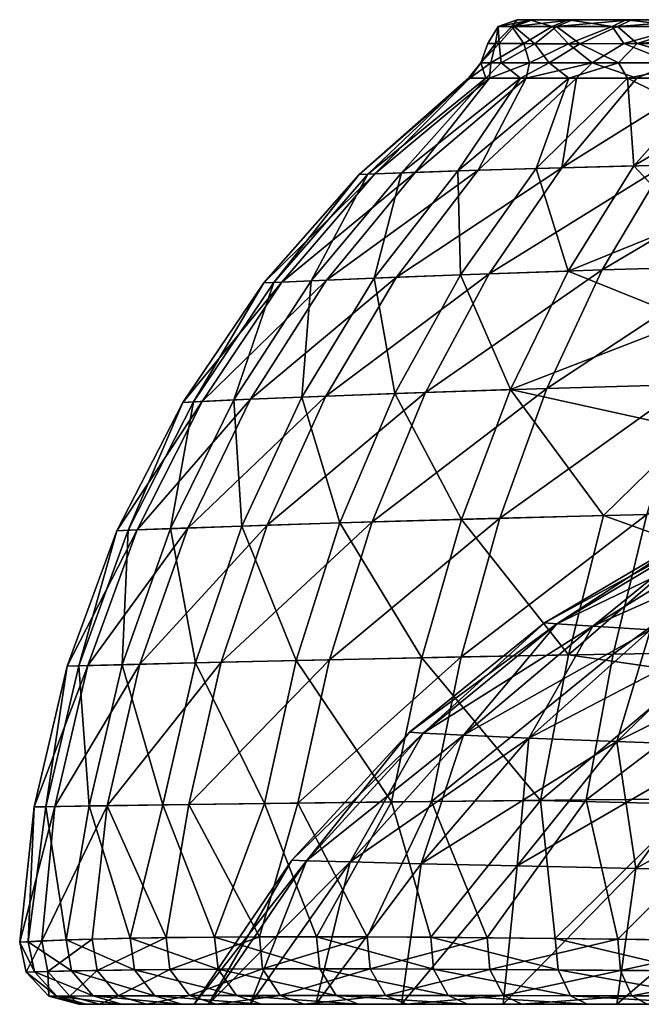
# Model space of a CAD drawing. Header units: inches. Extents: x -240 to 240, y 0 to 167.
# Tile 1 of 16: x -240 to -134, y 0 to 167. Entities that reach past the tile are written whole.
import ezdxf

# ---------------------------------------------------------------- set-up
doc = ezdxf.new("R2010")
doc.units = ezdxf.units.IN
doc.header["$MEASUREMENT"] = 0
doc.layers.add('Layer 1', color=7, linetype='Continuous')

# ---------------------------------------------------------------- blocks, each defined once
blk = doc.blocks.new('Planet ovale piccolo sospeso')
at = {"color": 9, "true_color": 0xc0c0c0}
mesh = blk.add_polyface(dxfattribs=at)
corners = [(-165.26, 141.35, 48.94), (-152, 141.74, 65.23), (-164.81, 123.74, 73.88), (-175.71, 123.32, -60.54), (-147.63, 141.86, -69.66), (-161.86, 141.45, -53.65), (-153.67, 157.08, -35.76), (-172.53, 141.11, -36.79), (-159.91, 157.07, -22.39), (-179.33, 140.87, -19.55), (-163.27, 157.07, -8.18), (-180.52, 140.82, 14.66), (-182.03, 140.77, -2.39), (-163.47, 157.07, 6.25), (-174.86, 141.03, 31.93), (-160.54, 157.07, 20.4), (-154.66, 157.08, 33.89), (-179.48, 123.17, 55.14), (-153.11, 159.68, -32.15), (-159.7, 159.69, -14.92), (-158.29, 162.96, 15.17), (-157.93, 159.68, 21.06), (-161.39, 159.69, 3.22), (-158.91, 162.96, -12.63), (-154.08, 162.94, -27.32), (-160.18, 162.98, 2.29), (-152.2, 162.93, 31.3), (-155.23, 167, 0.76), (-158.46, 165.86, 0.69), (-156.12, 165.86, -16.8), (-155.71, 165.86, 18.21), (-152.6, 167, 17.31)]
mesh.append_faces([[corners[k] for k in face] for face in [(0, 1, 2), (3, 4, 5), (6, 7, 5), (7, 6, 8), (8, 9, 7), (9, 8, 10), (11, 12, 13), (10, 12, 9), (12, 10, 13), (14, 11, 15), (15, 11, 13), (0, 14, 16), (16, 14, 15), (0, 17, 14), (18, 19, 8), (20, 21, 22), (22, 21, 15), (8, 19, 10), (10, 22, 13), (13, 22, 15), (19, 22, 10), (21, 16, 15), (23, 19, 24), (19, 18, 24), (23, 25, 22), (22, 19, 23), (22, 25, 20), (26, 21, 20), (27, 28, 29), (28, 23, 29), (25, 28, 20), (25, 23, 28), (20, 28, 30), (30, 28, 31), (29, 23, 24)]], dxfattribs={"color": 9})
mesh = blk.add_polyface(dxfattribs=at)
corners = [(-152.6, 167, 17.31), (-155.23, 167, 0.76), (-124.99, 167, 0.69), (-153.1, 167, -15.89), (-152, 141.74, 65.23), (-165.26, 141.35, 48.94), (-146.44, 157.08, 46.28), (-159.98, 123.91, -79), (-130.22, 142.32, -84.38), (-147.63, 141.86, -69.66), (-145.16, 157.08, -47.98), (-161.86, 141.45, -53.65), (-153.67, 157.08, -35.76), (-135.45, 142.19, 80.37), (-146.56, 124.37, 91.44), (-154.66, 157.08, 33.89), (-136.49, 157.08, 57.41), (-138.02, 159.68, 52.64), (-149.81, 159.68, 37.78), (-142.48, 159.68, -47.69), (-153.11, 159.68, -32.15), (-159.91, 157.07, -22.39), (-157.93, 159.68, 21.06), (-154.08, 162.94, -27.32), (-146.51, 162.93, -40.44), (-152.2, 162.93, 31.3), (-144.58, 162.93, 43.12), (-149.27, 165.85, -32.98), (-139.08, 165.85, -47.12), (-156.12, 165.86, -16.8), (-155.71, 165.86, 18.21), (-148.55, 165.85, 34.21), (-138.21, 165.85, 48.1), (-158.29, 162.96, 15.17), (-145.78, 167, 32.55), (-135.8, 167, 45.97), (-158.46, 165.86, 0.69), (-146.58, 167, -31.36)]
mesh.append_faces([[corners[k] for k in face] for face in [(0, 1, 2), (3, 2, 1), (4, 5, 6), (7, 8, 9), (10, 11, 9), (11, 10, 12), (13, 14, 4), (6, 5, 15), (16, 4, 6), (17, 6, 18), (19, 20, 12), (12, 20, 21), (12, 10, 19), (18, 15, 22), (23, 20, 24), (20, 19, 24), (6, 15, 18), (25, 18, 22), (18, 25, 26), (17, 18, 26), (27, 24, 28), (27, 3, 29), (27, 29, 23), (30, 31, 25), (32, 26, 31), (25, 33, 30), (25, 31, 26), (34, 35, 31), (0, 34, 30), (31, 30, 34), (36, 1, 0), (29, 3, 1), (37, 3, 27), (27, 23, 24), (27, 28, 37)]], dxfattribs={"color": 9})
mesh = blk.add_polyface(dxfattribs=at)
corners = [(-124.99, 167, 0.69), (-153.1, 167, -15.89), (-122.73, 167, -12.53), (-122.24, 167, 13.81), (-115.36, 167, 25.36), (-135.8, 167, 45.97), (-123.64, 167, 57.48), (-146.58, 167, -31.36), (-136.77, 167, -45), (-116.21, 167, -24.26), (-152.6, 167, 17.31), (-145.78, 167, 32.55), (-124.72, 167, -56.64), (-138.02, 159.68, 52.64), (-144.58, 162.93, 43.12), (-134.89, 162.94, 54.03), (-125.03, 157.08, 67.23), (-136.49, 157.08, 57.41), (-123.64, 159.71, 65.33), (-134.94, 157.08, -58.9), (-128.94, 159.7, -61.12), (-142.48, 159.68, -47.69), (-123.3, 157.08, -68.57), (-145.16, 157.08, -47.98), (-137.14, 162.94, -51.74), (-122.89, 162.99, 64.28), (-146.44, 157.08, 46.28), (-126.28, 162.97, -61.63), (-146.51, 162.93, -40.44), (-122.14, 163.86, 64.52), (-126.72, 165.86, -59.06), (-139.08, 165.85, -47.12), (-138.21, 165.85, 48.1), (-125.64, 165.86, 59.95), (-148.55, 165.85, 34.21)]
mesh.append_faces([[corners[k] for k in face] for face in [(0, 1, 2), (3, 4, 5), (6, 5, 4), (2, 1, 7), (7, 8, 9), (10, 3, 11), (3, 5, 11), (10, 0, 3), (7, 9, 2), (12, 9, 8), (13, 14, 15), (16, 17, 18), (19, 20, 21), (19, 22, 20), (19, 21, 23), (24, 21, 20), (13, 18, 17), (18, 15, 25), (13, 17, 26), (20, 27, 24), (28, 21, 24), (18, 13, 15), (15, 29, 25), (30, 24, 27), (30, 31, 24), (28, 24, 31), (15, 32, 33), (32, 15, 14), (5, 6, 32), (15, 33, 29), (33, 32, 6), (32, 34, 5), (8, 7, 31), (12, 8, 30), (31, 30, 8)]], dxfattribs={"color": 9})
mesh = blk.add_polyface(dxfattribs=at)
corners = [(-116.4, 124.66, -9.7), (-119.41, 132, -6.16), (-117.36, 132, -12.67), (-118.91, 132, 7.31), (-119.88, 132, 0.6), (-118.01, 124.66, 1.97), (-118.94, 162, -7.36), (-119.67, 162, 3.87), (-116.33, 162, 15), (-136.49, 157.08, 57.41), (-125.03, 157.08, 67.23), (-126.54, 152.16, 73.68), (-135.45, 142.19, 80.37), (-152, 141.74, 65.23), (-110.06, 142.77, -97.42), (-140.81, 124.56, -96.12), (-118.72, 125.21, -111.39), (-147.63, 141.86, -69.66), (-130.22, 142.32, -84.38), (-123.3, 157.08, -68.57), (-110.55, 157.1, -77.03), (-134.94, 157.08, -58.9), (-145.16, 157.08, -47.98), (-126.89, 147.25, 80.41), (-126.38, 132.55, 98.72), (-146.56, 124.37, 91.44), (-116.29, 116.09, 129.02), (-120.39, 132.78, 104.9), (-116.35, 137.43, 109.35), (-120.69, 150.72, 82.95), (-116.42, 156.02, 86.83), (-125.96, 116.01, 115.11), (-121.12, 154.53, 76.38), (-117.01, 158.37, 80), (-124.72, 157.11, 67.43), (-120.09, 158.35, 71.09), (-116.75, 160.57, 75.12)]
mesh.append_faces([[corners[k] for k in face] for face in [(0, 1, 2), (3, 4, 5), (4, 1, 0), (5, 4, 0), (1, 4, 6), (1, 6, 2), (3, 7, 4), (6, 4, 7), (3, 8, 7), (9, 10, 11), (12, 13, 9), (14, 15, 16), (17, 18, 19), (19, 18, 20), (18, 15, 14), (19, 21, 17), (17, 21, 22), (9, 11, 12), (12, 23, 24), (25, 12, 24), (23, 12, 11), (26, 27, 28), (27, 29, 28), (29, 24, 23), (28, 29, 30), (24, 27, 31), (27, 24, 29), (29, 23, 32), (29, 32, 33), (29, 33, 30), (32, 23, 11), (11, 34, 35), (11, 10, 34), (35, 32, 11), (32, 35, 36)]], dxfattribs={"color": 9})
mesh = blk.add_polyface(dxfattribs=at)
corners = [(-175.71, 123.32, -60.54), (-161.86, 141.45, -53.65), (-187.55, 122.84, -41.27), (-172.53, 141.11, -36.79), (-195.14, 122.5, -21.78), (-170.76, 103.77, -87.34), (-197.63, 81.25, -72.34), (-179.82, 81.81, -94.52), (-158.15, 82.43, -115.13), (-150.16, 104.46, -106.44), (-159.98, 123.91, -79), (-147.63, 141.86, -69.66), (-140.81, 124.56, -96.12), (-190.15, 122.72, 35.75), (-174.86, 141.03, 31.93), (-179.48, 123.17, 55.14), (-175.95, 103.58, 81.64), (-191.75, 102.98, 60.81), (-164.7, 58.91, -122.04), (-133.22, 83.05, -133.54), (-126.47, 105.15, -123.51), (-187.06, 58.45, -100.45), (-130.22, 142.32, -84.38), (-187.69, 103.14, -66.8), (-200.46, 102.62, -45.44), (-179.33, 140.87, -19.55), (-182.03, 140.77, -2.39), (-198.16, 122.35, -2.65), (-180.52, 140.82, 14.66), (-196.47, 122.43, 16.3), (-164.81, 123.74, 73.88), (-156.33, 104.26, 101.21), (-185.28, 81.65, 88.37), (-165.26, 141.35, 48.94), (-164.65, 82.25, 109.49), (-171.41, 58.78, 116.14), (-146.56, 124.37, 91.44), (-152, 141.74, 65.23), (-146.53, 59.25, 136.09), (-140.57, 82.88, 128.58)]
mesh.append_faces([[corners[k] for k in face] for face in [(0, 1, 2), (3, 4, 2), (5, 6, 7), (8, 9, 7), (0, 10, 11), (5, 9, 12), (13, 14, 15), (15, 16, 17), (8, 18, 19), (8, 20, 9), (8, 7, 21), (7, 9, 5), (5, 12, 10), (22, 10, 12), (5, 23, 6), (0, 23, 10), (10, 23, 5), (3, 2, 1), (2, 24, 0), (25, 4, 3), (26, 27, 25), (28, 29, 26), (13, 15, 17), (14, 13, 28), (30, 31, 16), (16, 32, 17), (15, 33, 30), (32, 34, 35), (16, 31, 34), (34, 32, 16), (30, 36, 31), (30, 16, 15), (37, 36, 30), (38, 34, 39), (39, 34, 31)]], dxfattribs={"color": 9})
mesh = blk.add_polyface(dxfattribs=at)
corners = [(-208.65, 102.26, -23.92), (-223.11, 80.32, -3.15), (-219.67, 80.46, -25.95), (-198.16, 122.35, -2.65), (-195.14, 122.5, -21.78), (-179.33, 140.87, -19.55), (-187.69, 103.14, -66.8), (-211.06, 80.78, -49.25), (-197.63, 81.25, -72.34), (-200.46, 102.62, -45.44), (-182.03, 140.77, -2.39), (-196.47, 122.43, 16.3), (-190.15, 122.72, 35.75), (-180.52, 140.82, 14.66), (-221.18, 80.4, 19.41), (-211.93, 102.1, -2.9), (-214, 80.68, 42.64), (-210.09, 102.19, 17.88), (-203.26, 102.5, 39.34), (-179.82, 81.81, -94.52), (-205.4, 58.03, -77.1), (-219.2, 57.68, -52.67), (-175.71, 123.32, -60.54), (-228.03, 57.44, -27.86), (-187.55, 122.84, -41.27), (-231.55, 57.33, -3.39), (-229.57, 57.39, 20.86), (-222.22, 57.6, 45.65), (-201.9, 81.11, 65.87), (-191.75, 102.98, 60.81), (-209.79, 57.92, 70.26), (-185.28, 81.65, 88.37), (-192.69, 58.33, 93.99)]
mesh.append_faces([[corners[k] for k in face] for face in [(0, 1, 2), (3, 4, 5), (6, 7, 8), (2, 7, 9), (3, 10, 11), (12, 11, 13), (14, 1, 15), (16, 14, 17), (18, 17, 11), (19, 8, 20), (21, 8, 7), (6, 9, 7), (22, 9, 6), (23, 7, 2), (9, 0, 2), (4, 0, 24), (24, 0, 9), (25, 2, 1), (0, 15, 1), (3, 15, 4), (4, 15, 0), (14, 26, 1), (15, 17, 14), (11, 17, 3), (3, 17, 15), (16, 27, 14), (16, 17, 18), (11, 12, 18), (18, 28, 16), (29, 18, 12), (30, 16, 28), (28, 18, 29), (31, 28, 29), (28, 31, 32)]], dxfattribs={"color": 9})
mesh = blk.add_polyface(dxfattribs=at)
corners = [(-132.6, 63.51, 51.47), (-110.03, 78.47, 43.19), (-142.39, 64.12, 34.37), (-118.27, 79.09, 28.75), (-148.48, 64.54, 17.02), (-123.39, 79.51, 14.19), (-150.56, 64.69), (-125.15, 79.67), (-158.15, 82.43, -115.13), (-133.22, 83.05, -133.54), (-126.47, 105.15, -123.51), (-118.72, 125.21, -111.39), (-150.16, 104.46, -106.44), (-138.92, 59.38, -141.25), (-105.71, 83.64, -149.17), (-100.33, 105.81, -138.03), (-110.39, 59.82, -157.51), (-140.81, 124.56, -96.12), (-125.66, 97.49, 129.49), (-140.57, 82.88, 128.58), (-156.33, 104.26, 101.21), (-146.56, 124.37, 91.44), (-126.38, 132.55, 98.72), (-125.96, 116.01, 115.11), (-125.51, 77.5, 141.42), (-146.53, 59.25, 136.09), (-123.39, 79.51, -14.19), (-118.27, 79.09, -28.75), (-142.39, 64.12, -34.37), (-148.48, 64.54, -17.02), (-132.6, 63.51, -51.47), (-110.03, 78.47, -43.19), (-119.46, 62.77, -67.75), (-120.15, 112.15, 124.06), (-120.01, 88.82, 140.2), (-119.98, 63.62, 152.61), (-116.29, 116.09, 129.02), (-120.39, 132.78, 104.9), (-116.25, 91.98, 145.61), (-116.24, 65.96, 158.41)]
mesh.append_faces([[corners[k] for k in face] for face in [(0, 1, 2), (3, 2, 1), (3, 4, 2), (5, 4, 3), (6, 5, 7), (6, 4, 5), (8, 9, 10), (10, 11, 12), (13, 14, 9), (15, 10, 9), (14, 13, 16), (17, 12, 11), (18, 19, 20), (21, 22, 23), (20, 21, 23), (19, 24, 25), (19, 18, 24), (20, 23, 18), (26, 27, 28), (7, 26, 29), (7, 29, 6), (28, 27, 30), (26, 28, 29), (30, 31, 32), (30, 27, 31), (33, 34, 18), (34, 35, 24), (36, 33, 37), (33, 23, 37), (23, 33, 18), (38, 33, 36), (34, 24, 18), (38, 34, 33), (39, 35, 34)]], dxfattribs={"color": 9})
mesh = blk.add_polyface(dxfattribs=at)
corners = [(-155.2, 23.46, 86.41), (-138.3, 44.55, 77.61), (-171.5, 23.83, 66.27), (-153.22, 45.16, 59.19), (-183.54, 24.14, 44.75), (-164.3, 45.67, 39.71), (-142.39, 64.12, 34.37), (-171.16, 46.01, 19.77), (-148.48, 64.54, 17.02), (-190.95, 24.34, 22.45), (-173.5, 46.14), (-150.56, 64.69), (-193.46, 24.42), (-171.41, 58.78, 116.14), (-151.26, 34.59, 141.3), (-176.55, 34.32, 121.06), (-160.29, 11.29, -139.93), (-143.51, 34.66, -146.52), (-169.74, 34.39, -127.06), (-180.67, 11.43, -123.19), (-192.4, 34.13, -105.03), (-138.92, 59.38, -141.25), (-164.7, 58.91, -122.04), (-158.15, 82.43, -115.13), (-187.06, 58.45, -100.45), (-146.53, 59.25, 136.09), (-189.23, 11.45, 114.84), (-169.86, 11.37, 132.55), (-148.75, 11.18, 147.86), (-192.69, 58.33, 93.99), (-164.65, 82.25, 109.49), (-171.16, 46.01, -19.77), (-148.48, 64.54, -17.02), (-190.95, 24.34, -22.45), (-164.3, 45.67, -39.71), (-183.54, 24.14, -44.75), (-142.39, 64.12, -34.37), (-171.5, 23.83, -66.27), (-153.22, 45.16, -59.19), (-155.2, 23.46, -86.41)]
mesh.append_faces([[corners[k] for k in face] for face in [(0, 1, 2), (2, 3, 4), (3, 2, 1), (5, 4, 3), (6, 7, 5), (8, 7, 6), (4, 5, 9), (9, 5, 7), (10, 8, 11), (12, 7, 10), (10, 7, 8), (13, 14, 15), (16, 17, 18), (16, 18, 19), (18, 20, 19), (18, 21, 22), (21, 18, 17), (22, 20, 18), (23, 24, 22), (13, 25, 14), (26, 15, 27), (14, 28, 27), (13, 15, 29), (25, 13, 30), (27, 15, 14), (31, 11, 32), (33, 10, 31), (31, 10, 11), (34, 35, 31), (34, 32, 36), (37, 35, 34), (34, 31, 32), (38, 37, 34), (39, 37, 38), (38, 34, 36)]], dxfattribs={"color": 9})
mesh = blk.add_polyface(dxfattribs=at)
corners = [(-119.46, 62.77, 67.75), (-138.3, 44.55, 77.61), (-103.45, 61.96, 82.69), (-120.02, 43.88, 94.39), (-135.11, 23.06, 104.59), (-98.95, 43.21, 109.01), (-142.39, 64.12, 34.37), (-164.3, 45.67, 39.71), (-132.6, 63.51, 51.47), (-155.2, 23.46, 86.41), (-153.22, 45.16, 59.19), (-151.26, 34.59, 141.3), (-146.53, 59.25, 136.09), (-125.51, 56.24, 150.74), (-148.75, 11.18, 147.86), (-125.67, 33.97, 157.28), (-126, 10.9, 160.94), (-114.34, 34.91, -162.87), (-138.15, 11.05, -154.35), (-114.8, 10.75, -166.3), (-143.51, 34.66, -146.52), (-160.29, 11.29, -139.93), (-138.92, 59.38, -141.25), (-110.39, 59.82, -157.51), (-133.22, 83.05, -133.54), (-164.7, 58.91, -122.04), (-125.51, 77.5, 141.42), (-138.3, 44.55, -77.61), (-132.6, 63.51, -51.47), (-119.46, 62.77, -67.75), (-142.39, 64.12, -34.37), (-153.22, 45.16, -59.19), (-155.2, 23.46, -86.41), (-120.02, 43.88, -94.39), (-135.11, 23.06, -104.59), (-111.8, 22.66, -120.3), (-120.05, 36.76, 161.15), (-119.98, 63.62, 152.61), (-120.17, 10.65, 165.43), (-116.34, 10.33, 171.71), (-116.26, 38.23, 167.26)]
mesh.append_faces([[corners[k] for k in face] for face in [(0, 1, 2), (3, 4, 5), (6, 7, 8), (1, 9, 3), (8, 10, 0), (9, 4, 3), (1, 3, 2), (8, 7, 10), (10, 1, 0), (11, 12, 13), (14, 11, 15), (15, 16, 14), (17, 18, 19), (18, 17, 20), (18, 20, 21), (22, 20, 23), (23, 20, 17), (24, 25, 22), (11, 13, 15), (12, 26, 13), (27, 28, 29), (30, 28, 31), (27, 32, 31), (27, 31, 28), (33, 34, 27), (35, 34, 33), (34, 32, 27), (33, 27, 29), (13, 36, 15), (13, 37, 36), (38, 16, 15), (37, 13, 26), (39, 38, 36), (36, 38, 15), (40, 36, 37)]], dxfattribs={"color": 9})
mesh = blk.add_polyface(dxfattribs=at)
corners = [(-190.95, 24.34, 22.45), (-171.16, 46.01, 19.77), (-193.46, 24.42), (-219.2, 57.68, -52.67), (-211.06, 80.78, -49.25), (-228.03, 57.44, -27.86), (-176.55, 34.32, 121.06), (-189.23, 11.45, 114.84), (-198.09, 34.06, 98.4), (-206.52, 11.4, 94.53), (-215.32, 33.83, 73.95), (-192.4, 34.13, -105.03), (-210.91, 33.89, -81.02), (-198.94, 11.44, -104.1), (-164.7, 58.91, -122.04), (-187.06, 58.45, -100.45), (-224.77, 33.69, -55.66), (-214.76, 11.31, -82.5), (-205.4, 58.03, -77.1), (-179.82, 81.81, -94.52), (-197.63, 81.25, -72.34), (-233.61, 33.55, -29.64), (-231.55, 57.33, -3.39), (-237.12, 33.49, -3.64), (-219.67, 80.46, -25.95), (-229.57, 57.39, 20.86), (-235.15, 33.52, 22.24), (-220.85, 11.2, 72.05), (-227.8, 33.64, 48.33), (-223.11, 80.32, -3.15), (-222.22, 57.6, 45.65), (-221.18, 80.4, 19.41), (-209.79, 57.92, 70.26), (-214, 80.68, 42.64), (-192.69, 58.33, 93.99), (-201.9, 81.11, 65.87), (-171.41, 58.78, 116.14), (-185.28, 81.65, 88.37), (-190.95, 24.34, -22.45), (-173.5, 46.14), (-171.16, 46.01, -19.77), (-183.54, 24.14, -44.75)]
mesh.append_faces([[corners[k] for k in face] for face in [(0, 1, 2), (3, 4, 5), (6, 7, 8), (9, 10, 8), (11, 12, 13), (11, 14, 15), (12, 16, 17), (12, 15, 18), (15, 12, 11), (19, 18, 15), (16, 18, 3), (18, 16, 12), (20, 3, 18), (3, 5, 21), (3, 21, 16), (5, 22, 23), (5, 23, 21), (24, 22, 5), (25, 26, 22), (22, 26, 23), (10, 27, 28), (29, 25, 22), (30, 28, 25), (25, 28, 26), (31, 30, 25), (10, 30, 32), (30, 10, 28), (33, 32, 30), (32, 34, 8), (32, 8, 10), (35, 34, 32), (36, 34, 37), (34, 6, 8), (38, 2, 39), (40, 41, 38)]], dxfattribs={"color": 9})
mesh = blk.add_polyface(dxfattribs=at)
corners = [(-85.89, 22.29, 133.07), (-50.98, 42.09, 129.94), (-75.71, 42.59, 121), (-111.8, 22.66, 120.3), (-98.95, 43.21, 109.01), (-64.89, 60.41, 106.58), (-135.11, 23.06, 104.59), (-120.02, 43.88, 94.39), (-85.07, 61.15, 95.79), (-82.97, 35.13, -175.65), (-114.34, 34.91, -162.87), (-90.33, 10.4, -175.9), (-79.85, 60.2, -170.3), (-98.95, 43.21, -109.01), (-111.8, 22.66, -120.3), (-120.02, 43.88, -94.39), (-85.89, 22.29, -133.07), (-103.45, 61.96, -82.69), (-75.71, 42.59, -121), (-85.07, 61.15, -95.79), (-58.12, 21.99, -142.54), (-115, 39.88, 174.06), (-115, 68.56, 164.85), (-115, 10, 270), (-90, 30, 176.72), (-90, 30, 255), (-90, 52.12, 166.73), (-89.25, 29.13, 174.29), (-88.54, 50.41, 163.64), (-87.59, 28.56, 172.72), (-85, 28.31, 172.02), (-85, 49.66, 162.38), (-85, 25.91, 173.85), (-87.89, 27.11, 173.85), (-85, 25, 176.72), (-88.54, 26.46, 176.72), (-89.33, 27.5, 254.33), (-87.52, 25.68, 252.52), (-116.34, 10.33, 171.71), (-120.05, 36.76, 161.15), (-116.26, 38.23, 167.26), (-115, 10, 178.96), (-116.24, 65.96, 158.41)]
mesh.append_faces([[corners[k] for k in face] for face in [(0, 1, 2), (3, 0, 2), (4, 3, 2), (4, 2, 5), (6, 3, 4), (7, 4, 8), (9, 10, 11), (12, 10, 9), (13, 14, 15), (14, 13, 16), (13, 15, 17), (16, 13, 18), (18, 13, 19), (20, 16, 18), (21, 22, 23), (24, 25, 26), (26, 27, 24), (26, 28, 27), (28, 29, 27), (30, 29, 31), (31, 29, 28), (32, 33, 29), (29, 33, 27), (33, 34, 35), (24, 27, 35), (30, 32, 29), (33, 32, 34), (33, 35, 27), (24, 35, 36), (37, 35, 34), (25, 24, 36), (35, 37, 36), (38, 39, 40), (40, 21, 41), (40, 42, 21)]], dxfattribs={"color": 9})
mesh = blk.add_polyface(dxfattribs=at)
corners = [(-207.56, 0, 24.23), (-190.95, 24.34, 22.45), (-210, 0), (-189.34, 0, 69.1), (-171.5, 23.83, 66.27), (-183.54, 24.14, 44.75), (-193.46, 24.42), (-238.14, 10.62, 21.02), (-239.58, 10.54, -6.22), (-237.12, 33.49, -3.64), (-180.67, 11.43, -123.19), (-192.4, 34.13, -105.03), (-198.94, 11.44, -104.1), (-210.91, 33.89, -81.02), (-214.76, 11.31, -82.5), (-224.77, 33.69, -55.66), (-227.27, 11.05, -58.76), (-233.61, 33.55, -29.64), (-235.81, 10.74, -33.05), (-235.15, 33.52, 22.24), (-231.7, 10.91, 47.28), (-227.8, 33.64, 48.33), (-220.85, 11.2, 72.05), (-215.32, 33.83, 73.95), (-206.52, 11.4, 94.53), (-198.09, 34.06, 98.4), (-189.23, 11.45, 114.84), (-207.56, 0, -24.23), (-190.95, 24.34, -22.45), (-200.49, 0, -47.5), (-183.54, 24.14, -44.75), (-189.34, 0, -69.1), (-171.5, 23.83, -66.27), (-188.71, 6.01, 114.33), (-205.92, 5.98, 94.08), (-220.12, 5.86, 71.65), (-230.8, 5.67, 46.97), (-237.1, 5.49, 20.86), (-238.5, 5.44, -6.18), (-234.83, 5.56, -32.81), (-226.45, 5.76, -58.41), (-214.1, 5.92, -82.07), (-198.38, 6.01, -103.63)]
mesh.append_faces([[corners[k] for k in face] for face in [(0, 1, 2), (3, 4, 5), (2, 1, 6), (5, 1, 0), (7, 8, 9), (10, 11, 12), (12, 13, 14), (14, 15, 16), (17, 18, 15), (15, 18, 16), (9, 8, 17), (17, 8, 18), (7, 9, 19), (7, 19, 20), (21, 20, 19), (20, 21, 22), (22, 23, 24), (24, 25, 26), (6, 27, 2), (27, 6, 28), (27, 28, 29), (29, 28, 30), (29, 30, 31), (31, 30, 32), (33, 24, 26), (34, 22, 24), (22, 35, 20), (36, 7, 20), (8, 7, 37), (38, 18, 8), (18, 39, 16), (40, 14, 16), (12, 14, 41), (42, 10, 12)]], dxfattribs={"color": 9})
mesh = blk.add_polyface(dxfattribs=at)
corners = [(-183.54, 24.14, 44.75), (-207.56, 0, 24.23), (-200.49, 0, 47.5), (-189.34, 0, 69.1), (-212.13, 0, 67.35), (-198.58, 0, 88.63), (-222.3, 0, 44.03), (-182.14, 0, 107.94), (-174.83, 0, 88.57), (-200.49, 0, -47.5), (-189.34, 0, -69.1), (-206.29, 0, -77.28), (-226.07, 0, -30.81), (-218.09, 0, -54.84), (-174.83, 0, -88.57), (-191.35, 0, -97.71), (-210, 0), (-228.29, 0, 19.5), (-207.56, 0, -24.23), (-202.79, 1.49, 91.76), (-210.8, 1.48, -80.01), (-198.38, 6.01, -103.63), (-214.1, 5.92, -82.07), (-195.4, 1.5, -101.12), (-180.17, 6, -122.65), (-177.52, 1.5, -119.79), (-198.94, 11.44, -104.1), (-205.92, 5.98, 94.08), (-185.91, 1.5, 111.62), (-206.52, 11.4, 94.53), (-188.71, 6.01, 114.33), (-189.23, 11.45, 114.84), (-169.38, 5.96, 131.97), (-216.69, 1.46, 69.81), (-220.12, 5.86, 71.65), (-180.67, 11.43, -123.19)]
mesh.append_faces([[corners[k] for k in face] for face in [(0, 1, 2), (0, 2, 3), (4, 5, 3), (2, 6, 4), (7, 8, 5), (9, 10, 11), (12, 9, 13), (10, 14, 15), (3, 5, 8), (2, 4, 3), (1, 6, 2), (16, 17, 1), (9, 12, 18), (9, 11, 13), (10, 15, 11), (19, 7, 5), (20, 21, 22), (21, 23, 24), (20, 11, 23), (23, 15, 25), (21, 26, 22), (19, 27, 28), (29, 30, 27), (30, 31, 32), (30, 28, 27), (19, 28, 7), (33, 19, 5), (19, 34, 27), (33, 34, 19), (5, 4, 33), (11, 20, 13), (35, 21, 24), (15, 23, 11), (23, 21, 20), (25, 24, 23)]], dxfattribs={"color": 9})
mesh = blk.add_polyface(dxfattribs=at)
corners = [(-135.11, 23.06, 104.59), (-155.2, 23.46, 86.41), (-157.62, 0, 105.69), (-171.5, 23.83, 66.27), (-174.83, 0, 88.57), (-189.34, 0, 69.1), (-157.62, 0, -105.69), (-173.94, 0, -115.91), (-174.83, 0, -88.57), (-182.14, 0, 107.94), (-163.62, 0, 124.86), (-154.4, 0, -131.94), (-138.3, 0, 120.4), (-191.35, 0, -97.71), (-138.3, 0, -120.4), (-189.34, 0, -69.1), (-171.5, 23.83, -66.27), (-155.2, 23.46, -86.41), (-188.71, 6.01, 114.33), (-166.92, 1.49, 128.95), (-185.91, 1.5, 111.62), (-169.86, 11.37, 132.55), (-148.75, 11.18, 147.86), (-148.28, 5.84, 147.17), (-177.52, 1.5, -119.79), (-157.53, 1.48, -136.15), (-159.83, 5.91, -139.29), (-146.17, 1.46, 143.9), (-169.38, 5.96, 131.97), (-189.23, 11.45, 114.84), (-143.37, 0, 139.52), (-180.17, 6, -122.65), (-160.29, 11.29, -139.93), (-180.67, 11.43, -123.19), (-138.15, 11.05, -154.35), (-137.7, 5.76, -153.58)]
mesh.append_faces([[corners[k] for k in face] for face in [(0, 1, 2), (1, 3, 4), (1, 4, 2), (3, 5, 4), (6, 7, 8), (9, 10, 2), (7, 6, 11), (2, 10, 12), (4, 9, 2), (8, 7, 13), (14, 11, 6), (15, 16, 8), (8, 16, 17), (8, 17, 6), (18, 19, 20), (21, 22, 23), (20, 19, 10), (24, 7, 25), (25, 26, 24), (23, 27, 28), (29, 21, 28), (27, 30, 19), (21, 23, 28), (10, 19, 30), (19, 28, 27), (19, 18, 28), (10, 9, 20), (31, 32, 33), (26, 34, 32), (7, 24, 13), (35, 26, 25), (26, 31, 24), (31, 26, 32), (7, 11, 25)]], dxfattribs={"color": 9})
mesh = blk.add_polyface(dxfattribs=at)
corners = [(-111.8, 22.66, 120.3), (-135.11, 23.06, 104.59), (-138.3, 0, 120.4), (-117.31, 0, 132.69), (-157.62, 0, 105.69), (-133.18, 0, -145.72), (-138.3, 0, -120.4), (-117.31, 0, -132.69), (-163.62, 0, 124.86), (-143.37, 0, 139.52), (-121.49, 0, 152.05), (-154.4, 0, -131.94), (-110.69, 0, -157.21), (-155.2, 23.46, -86.41), (-135.11, 23.06, -104.59), (-157.62, 0, -105.69), (-111.8, 22.66, -120.3), (-148.75, 11.18, 147.86), (-125.57, 5.66, 160.09), (-148.28, 5.84, 147.17), (-126, 10.9, 160.94), (-137.7, 5.76, -153.58), (-157.53, 1.48, -136.15), (-135.76, 1.44, -150.21), (-138.15, 11.05, -154.35), (-159.83, 5.91, -139.29), (-146.17, 1.46, 143.9), (-123.81, 1.42, 156.63), (-114.8, 10.75, -166.3), (-114.38, 5.57, -165.38), (-112.79, 1.39, -161.85), (-119.39, 5.51, 164.73), (-120.17, 10.65, 165.43), (-116.34, 10.33, 171.71), (-116.51, 1.38, 162.14)]
mesh.append_faces([[corners[k] for k in face] for face in [(0, 1, 2), (3, 0, 2), (1, 4, 2), (5, 6, 7), (8, 9, 2), (10, 3, 9), (5, 11, 6), (2, 9, 3), (12, 5, 7), (13, 14, 15), (14, 16, 6), (14, 6, 15), (16, 7, 6), (17, 18, 19), (17, 20, 18), (21, 22, 23), (21, 24, 25), (23, 11, 5), (10, 26, 27), (27, 19, 18), (9, 26, 10), (26, 19, 27), (23, 22, 11), (21, 28, 24), (29, 28, 21), (30, 23, 5), (23, 29, 21), (12, 30, 5), (30, 29, 23), (18, 31, 27), (32, 18, 20), (18, 32, 31), (31, 32, 33), (27, 34, 10), (34, 27, 31)]], dxfattribs={"color": 9})
mesh = blk.add_polyface(dxfattribs=at)
corners = [(-228.29, 0, 19.5), (-222.3, 0, 44.03), (-207.56, 0, 24.23), (-210, 0), (-229.58, 0, -5.82), (-207.56, 0, -24.23), (-226.07, 0, -30.81), (-227.13, 1.42, 45.72), (-212.13, 0, 67.35), (-226.45, 5.76, -58.41), (-234.83, 5.56, -32.81), (-231.06, 1.39, -31.92), (-238.5, 5.44, -6.18), (-237.1, 5.49, 20.86), (-233.27, 1.37, 20.28), (-218.09, 0, -54.84), (-210.8, 1.48, -80.01), (-222.88, 1.44, -56.88), (-234.64, 1.36, -6), (-227.27, 11.05, -58.76), (-230.8, 5.67, 46.97), (-231.7, 10.91, 47.28), (-220.12, 5.86, 71.65), (-216.69, 1.46, 69.81), (-220.85, 11.2, 72.05), (-205.92, 5.98, 94.08), (-238.14, 10.62, 21.02), (-239.58, 10.54, -6.22), (-235.81, 10.74, -33.05), (-214.1, 5.92, -82.07), (-214.76, 11.31, -82.5)]
mesh.append_faces([[corners[k] for k in face] for face in [(0, 1, 2), (3, 4, 0), (4, 5, 6), (5, 4, 3), (1, 7, 8), (9, 10, 11), (12, 13, 14), (15, 16, 17), (17, 6, 15), (11, 18, 4), (10, 9, 19), (14, 13, 7), (0, 4, 18), (20, 21, 22), (7, 1, 14), (22, 23, 20), (22, 24, 25), (7, 23, 8), (13, 26, 20), (7, 20, 23), (20, 7, 13), (18, 14, 0), (1, 0, 14), (13, 12, 27), (10, 28, 12), (18, 12, 14), (18, 10, 12), (11, 10, 18), (17, 11, 6), (4, 6, 11), (29, 30, 9), (17, 9, 11), (9, 17, 29), (16, 29, 17)]], dxfattribs={"color": 9})

msp = doc.modelspace()

# ---------------------------------------------------------------- block references
at = {"layer": 'Layer 1'}
msp.add_blockref('Planet ovale piccolo sospeso', (0, 0), dxfattribs=at)

doc.saveas('drawing.dxf')
